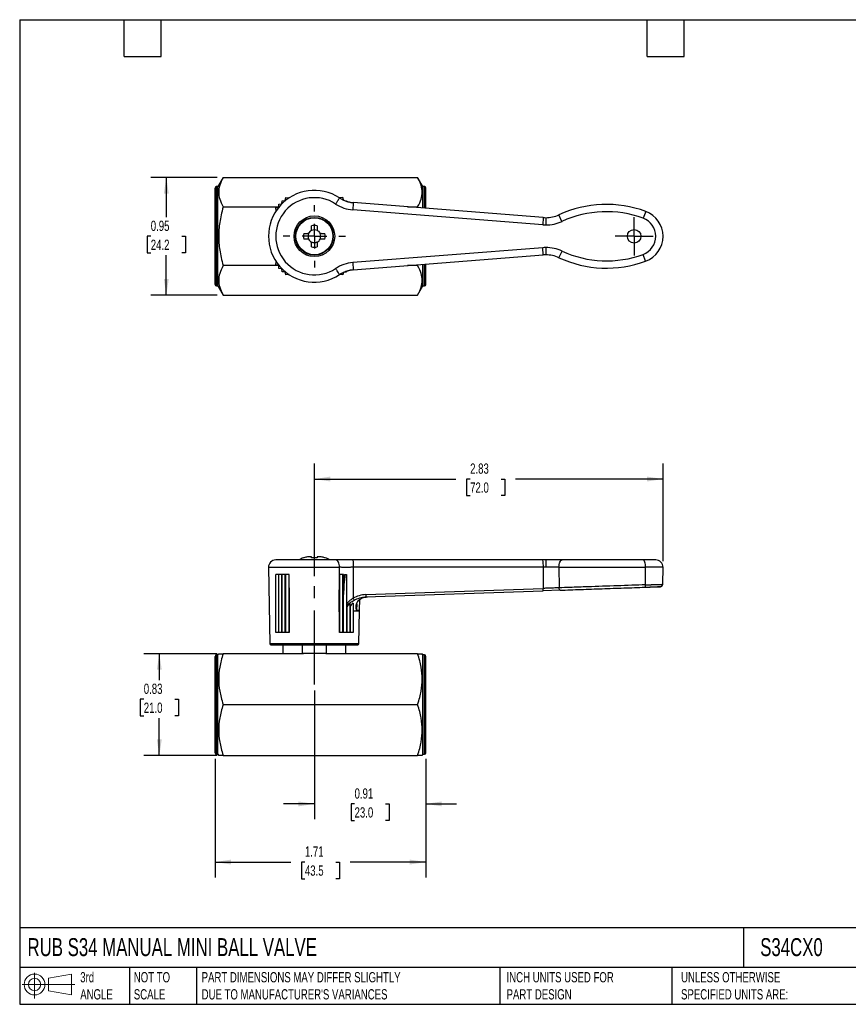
# Model space of a CAD drawing. Header units: inches. Extents: x 0.2 to 10.8, y 0.2 to 8.2.
# Tile 1 of 3: x 0.2 to 7, y 0.2 to 8.2. Entities that reach past the tile are written whole.
import ezdxf

# ---------------------------------------------------------------- set-up
doc = ezdxf.new("R2010")
doc.units = ezdxf.units.IN
doc.header["$MEASUREMENT"] = 0
doc.linetypes.add('SLD-Center', pattern=[0.75, 0.6, -0.05, 0.05, -0.05])
doc.linetypes.add('SLD-Solid', pattern=[0])
doc.layers.add('CENTER', color=40, linetype='SLD-Center')
doc.layers.add('SLD-DEFPOINTS', color=7, linetype='Continuous')
doc.layers.add('DIMENSIONS', color=140, linetype='SLD-Solid', lineweight=25)
doc.layers.add('TEXT', color=140, linetype='SLD-Solid', lineweight=25)
doc.styles.add('SLDTEXTSTYLE0', font='TXT', dxfattribs={"width": 0.7})
doc.dimstyles.new('SLDDIMSTYLE0', dxfattribs={"dimtxt": 0.084961, "dimasz": 0.13, "dimexe": 0, "dimexo": 0.0625, "dimgap": 0.02124, "dimtad": 0, "dimtih": 1, "dimtoh": 1, "dimrnd": 1e-09, "dimdsep": 46, "dimtxsty": 'SLDTEXTSTYLE0', "dimsah": 1, "dimcen": 0.09, "dimadec": 0, "dimazin": 2, "dimtfac": 1, "dimtmove": 0, "dimatfit": 0, "dimfxl": 0, "dimfrac": 2, "dimtolj": 1, "dimtzin": 12, "dimarcsym": 0})
doc.dimstyles.new('SLDDIMSTYLE1', dxfattribs={"dimtxt": 0.084961, "dimasz": 0.13, "dimexe": 0, "dimexo": 0.0625, "dimgap": 0.02124, "dimtad": 0, "dimtih": 1, "dimtoh": 1, "dimrnd": 1e-09, "dimzin": 12, "dimdsep": 46, "dimtxsty": 'SLDTEXTSTYLE0', "dimsah": 1, "dimcen": 0.09, "dimadec": 0, "dimazin": 3, "dimtfac": 1, "dimtofl": 0, "dimtmove": 0, "dimatfit": 3, "dimfxl": 0, "dimfrac": 2, "dimtolj": 1, "dimtzin": 12, "dimarcsym": 0})
doc.dimstyles.new('SLDDIMSTYLE2', dxfattribs={"dimtxt": 0.084961, "dimasz": 0.13, "dimexe": 0, "dimexo": 0.0625, "dimgap": 0.02124, "dimtad": 0, "dimtih": 1, "dimtoh": 1, "dimrnd": 1e-09, "dimdsep": 46, "dimtxsty": 'SLDTEXTSTYLE0', "dimsah": 1, "dimcen": 0.09, "dimadec": 0, "dimazin": 2, "dimtfac": 1, "dimtofl": 0, "dimtmove": 0, "dimatfit": 3, "dimfxl": 0, "dimfrac": 2, "dimtolj": 1, "dimtzin": 12, "dimarcsym": 0})

# ---------------------------------------------------------------- blocks, each defined once
blk = doc.blocks.new('Block11')
at = {"color": 7, "linetype": 'SLD-Solid', "lineweight": 18}
for p, q in [((0.1019, 0.2091), (0.1019, 0)), ((0.2157, 0.1641), (0.4006, 0.1981)), ((0.2157, 0.0628), (0.2157, 0.1641)), ((0.4006, 0.1981), (0.4006, 0.0288)), ((0, 0.1135), (0.4281, 0.1135)), ((0.2157, 0.0628), (0.4006, 0.0288))]:
    blk.add_line(p, q, dxfattribs=at)
for radius in [0.0846, 0.0506]:
    blk.add_circle((0.1019, 0.1135), radius, dxfattribs=at)
blk = doc.blocks.new('Block12')
at = {"layer": 'SLD-DEFPOINTS'}
blk.add_blockref('Block11', (0, 0), dxfattribs=at)
blk = doc.blocks.new('_D')
at = {"layer": 'DIMENSIONS'}
for p, q in [((2.645, 2.7987), (2.645, 1.7533)), ((3.5505, 2.2436), (3.5505, 1.7533)), ((2.645, 1.8783), (2.395, 1.8783)), ((2.9715, 1.8783), (2.943, 1.8783)), ((2.943, 1.8783), (2.943, 1.7432)), ((3.224, 1.8783), (3.2525, 1.8783)), ((3.2525, 1.8783), (3.2525, 1.7432)), ((3.5505, 1.8783), (3.8005, 1.8783)), ((2.943, 1.7432), (2.9715, 1.7432)), ((3.2525, 1.7432), (3.224, 1.7432))]:
    blk.add_line(p, q, dxfattribs=at)
for points in [[(2.645, 1.8783), (2.515, 1.8983), (2.515, 1.8583)], [(3.5505, 1.8783), (3.6805, 1.8583), (3.6805, 1.8983)]]:
    blk.add_solid(points, dxfattribs=at)
at = {"layer": 'DIMENSIONS', "char_height": 0.08333, "attachment_point": 1, "style": 'SLDTEXTSTYLE0'}
for s, insert in [('0.91', (2.9715, 2.0047)), ('23.0', (2.9715, 1.8507))]:
    blk.add_mtext(s, dxfattribs=dict(at, insert=insert))
blk = doc.blocks.new('_D_1')
at = {"layer": 'DIMENSIONS'}
for p, q in [((1.8379, 2.2436), (1.8379, 1.2808)), ((3.5505, 2.2436), (3.5505, 1.2808)), ((1.8379, 1.4058), (2.4528, 1.4058)), ((2.568, 1.4058), (2.5394, 1.4058)), ((2.5394, 1.4058), (2.5394, 1.2708)), ((2.8204, 1.4058), (2.849, 1.4058)), ((2.849, 1.4058), (2.849, 1.2708)), ((3.5505, 1.4058), (2.9356, 1.4058)), ((2.5394, 1.2708), (2.568, 1.2708)), ((2.849, 1.2708), (2.8204, 1.2708))]:
    blk.add_line(p, q, dxfattribs=at)
for points in [[(1.8379, 1.4058), (1.9679, 1.3858), (1.9679, 1.4258)], [(3.5505, 1.4058), (3.4205, 1.4258), (3.4205, 1.3858)]]:
    blk.add_solid(points, dxfattribs=at)
at = {"layer": 'DIMENSIONS', "char_height": 0.08333, "attachment_point": 1, "style": 'SLDTEXTSTYLE0'}
for s, insert in [('1.71', (2.568, 1.5323)), ('43.5', (2.568, 1.3782))]:
    blk.add_mtext(s, dxfattribs=dict(at, insert=insert))
blk = doc.blocks.new('_D_2')
at = {"layer": 'DIMENSIONS'}
for p, q in [((1.8541, 3.0987), (1.2597, 3.0987)), ((1.3847, 3.0987), (1.3847, 2.883)), ((1.2585, 2.729), (1.23, 2.729)), ((1.23, 2.729), (1.23, 2.594)), ((1.511, 2.729), (1.5395, 2.729)), ((1.5395, 2.729), (1.5395, 2.594)), ((1.23, 2.594), (1.2585, 2.594)), ((1.3847, 2.272), (1.3847, 2.5749)), ((1.5395, 2.594), (1.511, 2.594)), ((1.8541, 2.272), (1.2597, 2.272))]:
    blk.add_line(p, q, dxfattribs=at)
for points in [[(1.3847, 3.0987), (1.3647, 2.9687), (1.4047, 2.9687)], [(1.3847, 2.272), (1.4047, 2.402), (1.3647, 2.402)]]:
    blk.add_solid(points, dxfattribs=at)
at = {"layer": 'DIMENSIONS', "char_height": 0.08333, "attachment_point": 1, "style": 'SLDTEXTSTYLE0'}
for s, insert in [('0.83', (1.2585, 2.8554)), ('21.0', (1.2585, 2.7014))]:
    blk.add_mtext(s, dxfattribs=dict(at, insert=insert))
blk = doc.blocks.new('_D_3')
at = {"layer": 'DIMENSIONS'}
for p, q in [((2.645, 3.7294), (2.645, 4.6428)), ((5.4786, 3.8505), (5.4786, 4.6428)), ((2.645, 4.5178), (3.7957, 4.5178)), ((3.9108, 4.5178), (3.8823, 4.5178)), ((3.8823, 4.5178), (3.8823, 4.3828)), ((4.1633, 4.5178), (4.1918, 4.5178)), ((4.1918, 4.5178), (4.1918, 4.3828)), ((5.4786, 4.5178), (4.2784, 4.5178)), ((3.8823, 4.3828), (3.9108, 4.3828)), ((4.1918, 4.3828), (4.1633, 4.3828))]:
    blk.add_line(p, q, dxfattribs=at)
for points in [[(2.645, 4.5178), (2.775, 4.4978), (2.775, 4.5378)], [(5.4786, 4.5178), (5.3486, 4.5378), (5.3486, 4.4978)]]:
    blk.add_solid(points, dxfattribs=at)
at = {"layer": 'DIMENSIONS', "char_height": 0.08333, "attachment_point": 1, "style": 'SLDTEXTSTYLE0'}
for s, insert in [('2.83', (3.9108, 4.6443)), ('72.0', (3.9108, 4.4902))]:
    blk.add_mtext(s, dxfattribs=dict(at, insert=insert))
blk = doc.blocks.new('_D_7')
at = {"layer": 'DIMENSIONS'}
for p, q in [((1.8541, 6.9676), (1.3165, 6.9676)), ((1.4415, 6.9676), (1.4415, 6.6443)), ((1.3153, 6.4903), (1.2868, 6.4903)), ((1.2868, 6.4903), (1.2868, 6.3553)), ((1.5678, 6.4903), (1.5963, 6.4903)), ((1.5963, 6.4903), (1.5963, 6.3553)), ((1.2868, 6.3553), (1.3153, 6.3553)), ((1.4415, 6.013), (1.4415, 6.3362)), ((1.5963, 6.3553), (1.5678, 6.3553)), ((1.8541, 6.013), (1.3165, 6.013))]:
    blk.add_line(p, q, dxfattribs=at)
for points in [[(1.4415, 6.9676), (1.4215, 6.8376), (1.4615, 6.8376)], [(1.4415, 6.013), (1.4615, 6.143), (1.4215, 6.143)]]:
    blk.add_solid(points, dxfattribs=at)
at = {"layer": 'DIMENSIONS', "char_height": 0.08333, "attachment_point": 1, "style": 'SLDTEXTSTYLE0'}
for s, insert in [('0.95', (1.3153, 6.6167)), ('24.2', (1.3153, 6.4627))]:
    blk.add_mtext(s, dxfattribs=dict(at, insert=insert))
blk = doc.blocks.new('SW_CENTERMARKSYMBOL_1')
at = {"layer": 'CENTER', "color": 0}
for p, q in [((0, 0.2), (0, 0.2535)), ((0, 0), (0, 0.1)), ((-0.2, 0), (-0.2535, 0)), ((0, 0), (-0.1, 0)), ((0, 0), (0, -0.1)), ((0, 0), (0.1, 0)), ((0.2, 0), (0.2535, 0)), ((0, -0.2), (0, -0.2535))]:
    blk.add_line(p, q, dxfattribs=at)
blk = doc.blocks.new('SW_CENTERMARKSYMBOL_2')
at = {"layer": 'CENTER', "color": 0}
for p, q in [((0, 0.1), (0, 0.1551)), ((0, 0), (0, 0.1)), ((-0.1, 0), (-0.1551, 0)), ((0, 0), (-0.1, 0)), ((0, 0), (0, -0.1)), ((0, 0), (0.1, 0)), ((0.1, 0), (0.1551, 0)), ((0, -0.1), (0, -0.1551))]:
    blk.add_line(p, q, dxfattribs=at)

msp = doc.modelspace()

# ---------------------------------------------------------------- linework, layer by layer
for p, q in [((1.9041, 6.9676), (1.8615, 6.8938)), ((1.9041, 6.9676), (3.4843, 6.9676)), ((3.5269, 6.8938), (3.4843, 6.9676)), ((1.8379, 6.0986), (1.8379, 6.882)), ((1.8615, 6.8938), (1.8497, 6.8938)), ((1.8497, 6.0867), (1.8497, 6.8938)), ((1.8615, 6.0867), (1.8615, 6.8938)), ((3.5387, 6.8938), (3.5269, 6.8938)), ((3.5269, 6.7191), (3.5269, 6.8938)), ((3.5387, 6.7181), (3.5387, 6.8938)), ((3.5505, 6.7172), (3.5505, 6.882)), ((2.4083, 6.7799), (2.4138, 6.8041)), ((2.4138, 6.8041), (2.4385, 6.8022)), ((2.4385, 6.8022), (2.4391, 6.8013)), ((2.8761, 6.8041), (2.8514, 6.8022)), ((2.8804, 6.7851), (2.8761, 6.8041)), ((1.9041, 6.729), (2.3554, 6.729)), ((2.3312, 6.7214), (2.3553, 6.7269)), ((2.3331, 6.6967), (2.3312, 6.7214)), ((2.3553, 6.7269), (2.3559, 6.7517)), ((2.3559, 6.7517), (2.3805, 6.7548)), ((2.3805, 6.7548), (2.3835, 6.7794)), ((2.3835, 6.7794), (2.4083, 6.7799)), ((2.8936, 6.7797), (2.9064, 6.7794)), ((2.9064, 6.7794), (2.9072, 6.7732)), ((4.5052, 6.6421), (2.9615, 6.7635)), ((3.401, 6.729), (3.4843, 6.729)), ((3.486, 6.7223), (3.4843, 6.729)), ((2.334, 6.6961), (2.3331, 6.6967)), ((4.5006, 6.5832), (2.9569, 6.7047)), ((4.5052, 6.6421), (4.5006, 6.5832)), ((4.5254, 6.6413), (4.5254, 6.5822)), ((4.6573, 6.6111), (4.6327, 6.6647)), ((5.3375, 6.6924), (5.3171, 6.6369)), ((2.6214, 6.5454), (2.6214, 6.5757)), ((2.6686, 6.5757), (2.6686, 6.5454)), ((2.5596, 6.5139), (2.5899, 6.5139)), ((2.7001, 6.5139), (2.7304, 6.5139)), ((2.5899, 6.4667), (2.5596, 6.4667)), ((2.6214, 6.4049), (2.6214, 6.4352)), ((2.6686, 6.4352), (2.6686, 6.4049)), ((2.7304, 6.4667), (2.7001, 6.4667)), ((4.5006, 6.3974), (2.9569, 6.2759)), ((2.9615, 6.217), (4.5052, 6.3385)), ((4.5052, 6.3385), (4.5006, 6.3974)), ((4.5052, 6.3385), (4.5052, 6.3385)), ((4.5254, 6.3984), (4.5254, 6.3393)), ((4.6328, 6.3158), (4.6575, 6.3695)), ((5.3372, 6.2878), (5.3169, 6.3432)), ((2.3554, 6.2516), (1.9041, 6.2516)), ((2.3312, 6.2591), (2.3331, 6.2839)), ((2.3553, 6.2536), (2.3312, 6.2591)), ((2.3331, 6.2839), (2.334, 6.2844)), ((2.3559, 6.2289), (2.3553, 6.2536)), ((3.4843, 6.2516), (3.401, 6.2516)), ((3.4843, 6.2516), (3.486, 6.2583)), ((3.5269, 6.0867), (3.5269, 6.2615)), ((3.5387, 6.0867), (3.5387, 6.2625)), ((3.5505, 6.0986), (3.5505, 6.2634)), ((2.3805, 6.2258), (2.3559, 6.2289)), ((2.3835, 6.2012), (2.3805, 6.2258)), ((2.4083, 6.2007), (2.3835, 6.2012)), ((2.4138, 6.1765), (2.4083, 6.2007)), ((2.4385, 6.1784), (2.4138, 6.1765)), ((2.4391, 6.1793), (2.4385, 6.1784)), ((2.8761, 6.1765), (2.8514, 6.1784)), ((2.8804, 6.1954), (2.8761, 6.1765)), ((2.8936, 6.2009), (2.9064, 6.2012)), ((2.9064, 6.2012), (2.9072, 6.2073)), ((1.8497, 6.0867), (1.8615, 6.0867)), ((1.8615, 6.0867), (1.9041, 6.013)), ((3.4843, 6.013), (3.5269, 6.0867)), ((3.5269, 6.0867), (3.5387, 6.0867)), ((1.9041, 6.013), (3.4843, 6.013)), ((2.8177, 3.8606), (2.3311, 3.8606)), ((2.5596, 3.8773), (2.5564, 3.8773)), ((2.6203, 3.8868), (2.5979, 3.8868)), ((2.6214, 3.8773), (2.6214, 3.8854)), ((2.6686, 3.8773), (2.6214, 3.8773)), ((2.6686, 3.8854), (2.6686, 3.8773)), ((2.6921, 3.8868), (2.6696, 3.8868)), ((2.7336, 3.8773), (2.7304, 3.8773)), ((2.9569, 3.8606), (2.8177, 3.8606)), ((4.5006, 3.8606), (2.9569, 3.8606)), ((4.5254, 3.8606), (4.5006, 3.8606)), ((4.5254, 3.8606), (4.5254, 3.8015)), ((4.6575, 3.8606), (4.5254, 3.8606)), ((5.3169, 3.8606), (4.6575, 3.8606)), ((5.4195, 3.8606), (5.3169, 3.8606)), ((2.272, 3.8005), (2.2829, 3.1793)), ((2.272, 3.8005), (2.8501, 3.8005)), ((2.8475, 3.4383), (2.8501, 3.8005)), ((2.9615, 3.8005), (2.9601, 3.5489)), ((4.5052, 3.8005), (2.9615, 3.8005)), ((4.5052, 3.8005), (4.505, 3.6293)), ((4.5254, 3.8015), (4.5052, 3.8015)), ((4.6328, 3.8005), (4.5052, 3.8005)), ((4.6328, 3.8005), (4.634, 3.6341)), ((4.6328, 3.8005), (5.3372, 3.8005)), ((5.3364, 3.6581), (5.3372, 3.8005)), ((5.4786, 3.8005), (5.3372, 3.8005)), ((5.4762, 3.6626), (5.4786, 3.8005)), ((2.3312, 3.27), (2.3312, 3.7424)), ((2.3553, 3.7424), (2.3312, 3.7424)), ((2.3553, 3.27), (2.3553, 3.7424)), ((2.3559, 3.7424), (2.3553, 3.7424)), ((2.3559, 3.27), (2.3559, 3.7424)), ((2.3805, 3.7424), (2.3559, 3.7424)), ((2.3805, 3.27), (2.3805, 3.7424)), ((2.3835, 3.7424), (2.3805, 3.7424)), ((2.3835, 3.27), (2.3835, 3.7424)), ((2.4083, 3.7424), (2.3835, 3.7424)), ((2.4083, 3.27), (2.4083, 3.7424)), ((2.4138, 3.7424), (2.4083, 3.7424)), ((2.4138, 3.27), (2.4138, 3.7424)), ((2.4385, 3.7424), (2.4138, 3.7424)), ((2.4385, 3.7424), (2.4385, 3.27)), ((2.4397, 3.7424), (2.4385, 3.7424)), ((2.4407, 3.635), (2.4397, 3.7424)), ((2.8503, 3.7424), (2.8492, 3.635)), ((2.8514, 3.7424), (2.8503, 3.7424)), ((2.8514, 3.27), (2.8514, 3.7424)), ((2.8761, 3.7424), (2.8514, 3.7424)), ((2.8761, 3.27), (2.8761, 3.7424)), ((2.8808, 3.7424), (2.8761, 3.7424)), ((2.8895, 3.7424), (2.9064, 3.7424)), ((2.9064, 3.7424), (2.9064, 3.27)), ((2.9064, 3.7424), (2.9072, 3.7424)), ((2.4407, 3.635), (2.4407, 3.27)), ((2.8492, 3.27), (2.8492, 3.635)), ((3.061, 3.5596), (4.5042, 3.61)), ((3.0619, 3.5789), (4.505, 3.6293)), ((4.6429, 3.6148), (4.5042, 3.61)), ((5.3303, 3.6388), (5.3315, 3.6396)), ((2.8816, 3.27), (2.8816, 3.5784)), ((3.0121, 3.4525), (3.0136, 3.5407)), ((3.0541, 3.5578), (3.0442, 3.5553)), ((3.049, 3.5588), (3.0613, 3.5599)), ((3.0497, 3.5584), (3.061, 3.5596)), ((3.0613, 3.5602), (3.0611, 3.5596)), ((2.8492, 3.4404), (2.8475, 3.4383)), ((2.9095, 3.4798), (2.9095, 3.27)), ((2.9341, 3.5096), (2.9341, 3.27)), ((2.9346, 3.4809), (2.9346, 3.27)), ((2.9588, 3.5106), (2.9588, 3.27)), ((2.9893, 3.505), (2.9884, 3.4515)), ((3.0071, 3.1793), (3.0118, 3.4458)), ((3.0118, 3.4458), (3.0127, 3.4525)), ((2.8475, 3.4383), (2.8492, 3.4399)), ((2.8475, 3.4382), (2.8492, 3.4383)), ((2.3553, 3.27), (2.3312, 3.27)), ((2.3559, 3.27), (2.3553, 3.27)), ((2.3805, 3.27), (2.3559, 3.27)), ((2.3835, 3.27), (2.3805, 3.27)), ((2.4083, 3.27), (2.3835, 3.27)), ((2.4138, 3.27), (2.4083, 3.27)), ((2.4385, 3.27), (2.4138, 3.27)), ((2.4407, 3.27), (2.4385, 3.27)), ((2.8514, 3.27), (2.8492, 3.27)), ((2.8761, 3.27), (2.8514, 3.27)), ((2.8816, 3.27), (2.8761, 3.27)), ((2.9064, 3.27), (2.8816, 3.27)), ((2.9095, 3.27), (2.9064, 3.27)), ((2.9341, 3.27), (2.9095, 3.27)), ((2.9346, 3.27), (2.9341, 3.27)), ((2.9588, 3.27), (2.9346, 3.27)), ((2.645, 3.1793), (2.2829, 3.1793)), ((2.2907, 3.1716), (2.645, 3.1716)), ((2.3891, 3.1716), (2.3891, 3.0987)), ((2.5466, 3.1716), (2.5466, 3.103)), ((3.0071, 3.1793), (2.645, 3.1793)), ((2.645, 3.1716), (2.9992, 3.1716)), ((2.7434, 3.103), (2.7434, 3.1716)), ((2.9009, 3.0987), (2.9009, 3.1716)), ((1.8379, 2.2936), (1.8379, 3.0771)), ((1.8615, 3.0889), (1.8497, 3.0889)), ((1.8497, 2.2818), (1.8497, 3.0889)), ((1.8672, 3.0987), (1.8615, 3.0889)), ((1.8615, 2.2818), (1.8615, 3.0889)), ((2.5526, 3.0987), (1.9041, 3.0987)), ((2.5466, 3.103), (2.7434, 3.103)), ((3.4843, 3.0987), (2.7373, 3.0987)), ((3.5269, 3.0889), (3.5212, 3.0987)), ((3.5387, 3.0889), (3.5269, 3.0889)), ((3.5269, 2.2818), (3.5269, 3.0889)), ((3.5387, 2.2818), (3.5387, 3.0889)), ((3.5505, 2.2936), (3.5505, 3.0771)), ((1.9041, 2.6854), (3.4843, 2.6854)), ((1.8497, 2.2818), (1.8615, 2.2818)), ((1.8615, 2.2818), (1.8672, 2.272)), ((1.9041, 2.272), (3.4843, 2.272)), ((3.5212, 2.272), (3.5269, 2.2818)), ((3.5269, 2.2818), (3.5387, 2.2818))]:
    msp.add_line(p, q)
at = {"flags": 128}
for points in [[(4.6328, 3.8015), (4.6333, 3.813), (4.6347, 3.8241), (4.6369, 3.8343), (4.64, 3.8433), (4.6438, 3.8506), (4.648, 3.8561), (4.6526, 3.8594), (4.6575, 3.8606)], [(5.3372, 3.8015), (5.3368, 3.813), (5.3357, 3.8241), (5.3338, 3.8343), (5.3313, 3.8433), (5.3282, 3.8506), (5.3247, 3.8561), (5.3209, 3.8594), (5.3169, 3.8606)], [(2.8816, 3.5784), (2.8812, 3.6702), (2.8808, 3.7424)], [(2.9077, 3.5068), (2.9074, 3.6388), (2.9072, 3.7424)]]:
    msp.add_lwpolyline(points, dxfattribs=at)
for centre, radius in [((2.645, 6.4903), 0.1654), ((2.645, 6.4903), 0.1535), ((2.645, 6.4903), 0.15), ((5.2434, 6.4903), 0.0551)]:
    msp.add_circle(centre, radius)
for centre, radius, start, end in [((1.8497, 6.882), 0.0118, 90, 180), ((3.5387, 6.882), 0.0118, 0, 90), ((2.645, 6.4903), 0.373, 56.62637, 303.37363), ((2.645, 6.4903), 0.3139, 56.62637, 303.37363), ((2.9801, 6.999), 0.2952, 236.6263, 265.50007), ((5.0185, 5.825), 0.9241, 69.8119, 114.67756), ((4.5254, 6.8982), 0.2569, 265.5, 270), ((4.5254, 6.8982), 0.257, 270, 294.67756), ((5.0185, 5.825), 0.8651, 69.8119, 114.67756), ((5.2631, 6.4901), 0.2155, 0, 69.8119), ((2.645, 6.4903), 0.0886, 74.53399, 105.46601), ((4.5254, 6.8982), 0.316, 265.5, 270), ((4.5254, 6.8982), 0.316, 270, 294.67756), ((5.2631, 6.4901), 0.1564, 290.11969, 69.8119), ((2.645, 6.4903), 0.0886, 164.53399, 195.46601), ((2.645, 6.4903), 0.0516, 152.78152, 207.21848), ((2.645, 6.4903), 0.0531, 117.64994, 152.35006), ((2.645, 6.4903), 0.0516, 62.78152, 117.21848), ((2.645, 6.4903), 0.0531, 27.64994, 62.35006), ((2.645, 6.4903), 0.0516, 332.78152, 27.21848), ((2.645, 6.4903), 0.0886, 344.53399, 15.46601), ((5.2631, 6.4901), 0.2155, 290.12679, 0), ((2.645, 6.4903), 0.0531, 207.64994, 242.35006), ((2.645, 6.4903), 0.0516, 242.78152, 297.21848), ((2.645, 6.4903), 0.0886, 254.53399, 285.46601), ((2.645, 6.4903), 0.0531, 297.64994, 332.35006), ((4.5254, 6.0824), 0.316, 90, 94.5), ((4.5254, 6.0824), 0.2569, 90, 94.5), ((4.5254, 6.0824), 0.316, 65.29752, 90), ((4.5254, 6.0824), 0.2569, 65.29752, 90), ((5.019, 7.1554), 0.8651, 245.29752, 290.14279), ((2.9801, 5.9816), 0.2952, 94.49993, 123.3737), ((5.019, 7.1554), 0.9241, 245.29752, 290.14288), ((1.8497, 6.0986), 0.0118, 180, 270), ((3.5387, 6.0986), 0.0118, 270, 360), ((2.3311, 3.8015), 0.0591, 90, 181), ((2.645, 3.6189), 0.2731, 108.92464, 117.78726), ((2.645, 3.6189), 0.2721, 101.68675, 108.28572), ((2.645, 3.6189), 0.2721, 71.71428, 78.31325), ((2.645, 3.6189), 0.2731, 62.21274, 71.07536), ((4.3136, 3.8162), 0.1922, 355.62185, 13.35052), ((5.4195, 3.8015), 0.0591, 359, 90), ((3.7527, 3.8015), 0.7526, 359.92154, 0), ((2.2907, 3.1794), 0.00787, 181, 270), ((2.9992, 3.1794), 0.00787, 270, 359), ((1.8497, 3.0771), 0.0118, 90, 180), ((3.5387, 3.0771), 0.0118, 0, 90), ((1.8497, 2.2936), 0.0118, 180, 270), ((3.5387, 2.2936), 0.0118, 270, 360)]:
    msp.add_arc(centre, radius, start, end)
for centre, major_axis, ratio, start_param, end_param in [((4.6575, 3.8015), (0, 0.0591), 0.417908, 1.570796, 1.58825), ((5.3169, 3.8015), (0, 0.0591), 0.344366, 4.694936, 4.712389), ((2.645, 3.5121), (0, 0.4432), 0.57735, 2.746802, 2.772466), ((2.645, 3.5121), (0, 0.4432), 0.57735, 3.510719, 3.536384)]:
    msp.add_ellipse(centre, major_axis=major_axis, ratio=ratio, start_param=start_param, end_param=end_param)
for points, knots in [([(1.9041, 6.9676), (1.8909, 6.9447), (1.8818, 6.9242), (1.87, 6.8852), (1.8672, 6.8668), (1.8672, 6.8298), (1.87, 6.8114), (1.8818, 6.7724), (1.8909, 6.7519), (1.9041, 6.729)], [0, 0, 0, 0, 0.25, 0.25, 0.5, 0.5, 0.75, 0.75, 1, 1, 1, 1]), ([(3.4843, 6.729), (3.4975, 6.7519), (3.5065, 6.7724), (3.5184, 6.8114), (3.5212, 6.8298), (3.5212, 6.8668), (3.5184, 6.8852), (3.5065, 6.9242), (3.4975, 6.9447), (3.4843, 6.9676)], [0, 0, 0, 0, 0.25, 0.25, 0.5, 0.5, 0.75, 0.75, 1, 1, 1, 1]), ([(2.8177, 6.7524), (2.8219, 6.7589), (2.8262, 6.7654), (2.834, 6.7773), (2.8376, 6.7828), (2.8436, 6.7919), (2.8461, 6.7955), (2.8493, 6.8005), (2.8502, 6.8018), (2.8502, 6.8018)], [0, 0, 0, 0, 0.25, 0.25, 0.5, 0.5, 0.75, 0.75, 1, 1, 1, 1]), ([(2.8501, 6.8018), (2.8529, 6.8), (2.8585, 6.7964), (2.8671, 6.7915), (2.8759, 6.7869), (2.8849, 6.7827), (2.8941, 6.7789), (2.9034, 6.7755), (2.9129, 6.7725), (2.9224, 6.7699), (2.9321, 6.7677), (2.9418, 6.7659), (2.9517, 6.7644), (2.9582, 6.7638), (2.9615, 6.7635)], [0, 0, 0, 0, 0.083333, 0.166667, 0.25, 0.333333, 0.416666, 0.499999, 0.583332, 0.666665, 0.749998, 0.833332, 0.916666, 1, 1, 1, 1]), ([(1.9041, 6.729), (1.8909, 6.683), (1.8818, 6.6421), (1.87, 6.5641), (1.8672, 6.5272), (1.8672, 6.4534), (1.87, 6.4165), (1.8818, 6.3385), (1.8909, 6.2976), (1.9041, 6.2516)], [0, 0, 0, 0, 0.25, 0.25, 0.5, 0.5, 0.75, 0.75, 1, 1, 1, 1]), ([(2.9615, 6.7635), (2.9616, 6.7637), (2.9614, 6.7622), (2.961, 6.7565), (2.9606, 6.7521), (2.9598, 6.7412), (2.9593, 6.7346), (2.9581, 6.7203), (2.9575, 6.7125), (2.9569, 6.7047)], [0, 0, 0, 0, 0.25, 0.25, 0.5, 0.5, 0.75, 0.75, 1, 1, 1, 1]), ([(1.9041, 6.2516), (1.8909, 6.2287), (1.8818, 6.2082), (1.87, 6.1692), (1.8672, 6.1507), (1.8672, 6.1138), (1.87, 6.0954), (1.8818, 6.0564), (1.8909, 6.0359), (1.9041, 6.013)], [0, 0, 0, 0, 0.25, 0.25, 0.5, 0.5, 0.75, 0.75, 1, 1, 1, 1]), ([(2.9569, 6.2759), (2.9575, 6.2681), (2.9581, 6.2603), (2.9593, 6.246), (2.9598, 6.2394), (2.9606, 6.2285), (2.961, 6.2241), (2.9614, 6.2183), (2.9616, 6.2169), (2.9615, 6.217)], [0, 0, 0, 0, 0.25, 0.25, 0.5, 0.5, 0.75, 0.75, 1, 1, 1, 1]), ([(3.4843, 6.013), (3.4975, 6.0359), (3.5065, 6.0564), (3.5184, 6.0954), (3.5212, 6.1138), (3.5212, 6.1507), (3.5184, 6.1692), (3.5065, 6.2082), (3.4975, 6.2287), (3.4843, 6.2516)], [0, 0, 0, 0, 0.25, 0.25, 0.5, 0.5, 0.75, 0.75, 1, 1, 1, 1]), ([(2.8502, 6.1788), (2.8502, 6.1788), (2.8493, 6.1801), (2.8461, 6.185), (2.8436, 6.1887), (2.8376, 6.1978), (2.834, 6.2033), (2.8262, 6.2152), (2.8219, 6.2217), (2.8177, 6.2281)], [0, 0, 0, 0, 0.25, 0.25, 0.5, 0.5, 0.75, 0.75, 1, 1, 1, 1]), ([(2.9615, 6.217), (2.9582, 6.2167), (2.9517, 6.2161), (2.9418, 6.2147), (2.9321, 6.2129), (2.9224, 6.2107), (2.9129, 6.2081), (2.9034, 6.2051), (2.8941, 6.2016), (2.8849, 6.1978), (2.8759, 6.1936), (2.8671, 6.1891), (2.8585, 6.1842), (2.8529, 6.1806), (2.8501, 6.1788)], [0, 0, 0, 0, 0.083334, 0.166668, 0.250002, 0.333335, 0.416668, 0.500001, 0.583334, 0.666667, 0.75, 0.833333, 0.916667, 1, 1, 1, 1]), ([(2.8502, 3.8015), (2.8502, 3.8092), (2.8493, 3.817), (2.8461, 3.8312), (2.8436, 3.8378), (2.8376, 3.8487), (2.834, 3.8531), (2.8262, 3.859), (2.8219, 3.8606), (2.8177, 3.8606)], [0, 0, 0, 0, 0.25, 0.25, 0.5, 0.5, 0.75, 0.75, 1, 1, 1, 1]), ([(2.9569, 3.8606), (2.9575, 3.8606), (2.9581, 3.859), (2.9593, 3.8529), (2.9598, 3.8485), (2.9606, 3.8373), (2.961, 3.8306), (2.9614, 3.8161), (2.9616, 3.8083), (2.9615, 3.8005)], [0, 0, 0, 0, 0.25, 0.25, 0.5, 0.5, 0.75, 0.75, 1, 1, 1, 1]), ([(2.9615, 3.8005), (2.9582, 3.8005), (2.9517, 3.8005), (2.9418, 3.8004), (2.9321, 3.8004), (2.9224, 3.8004), (2.9129, 3.8004), (2.9034, 3.8004), (2.8941, 3.8004), (2.8849, 3.8004), (2.8759, 3.8004), (2.8671, 3.8004), (2.8585, 3.8005), (2.8529, 3.8005), (2.8501, 3.8005)], [0, 0, 0, 0, 0.083334, 0.166668, 0.250002, 0.333335, 0.416668, 0.500001, 0.583334, 0.666667, 0.75, 0.833333, 0.916667, 1, 1, 1, 1]), ([(2.8895, 3.7424), (2.8881, 3.7151), (2.8868, 3.6877), (2.8842, 3.6331), (2.8829, 3.6057), (2.8816, 3.5784)], [0.0000013, 0.0000013, 0.0000013, 0.0000013, 0.208508, 0.208508, 0.4170503, 0.4170503, 0.4170503, 0.4170503]), ([(4.5042, 3.61), (4.5045, 3.61), (4.5049, 3.612), (4.5052, 3.6192), (4.5052, 3.6242), (4.505, 3.6293)], [0, 0, 0, 0, 0.5, 0.5, 1, 1, 1, 1]), ([(4.634, 3.6341), (4.6225, 3.6337), (4.6106, 3.6332), (4.5835, 3.6322), (4.5681, 3.6317), (4.5429, 3.6307), (4.5331, 3.6303), (4.5172, 3.6297), (4.5111, 3.6295), (4.505, 3.6293)], [0, 0, 0, 0, 0.2589651, 0.2589651, 0.5789651, 0.5789651, 0.7789651, 0.7789651, 0.9039651, 0.9039651, 0.9039651, 0.9039651]), ([(5.3364, 3.6581), (5.2627, 3.6556), (5.1856, 3.653), (5.0275, 3.6476), (4.9465, 3.6448), (4.8178, 3.6404), (4.7689, 3.6387), (4.6917, 3.6361), (4.6625, 3.6351), (4.634, 3.6341)], [0, 0, 0, 0, 0.312426, 0.312426, 0.632426, 0.632426, 0.832426, 0.832426, 0.957426, 0.957426, 0.957426, 0.957426]), ([(4.6429, 3.6148), (4.6408, 3.6147), (4.6363, 3.6188), (4.6342, 3.629), (4.634, 3.6341)], [0, 0, 0, 0, 0.500012, 1.000012, 1.000012, 1.000012, 1.000012]), ([(4.6429, 3.6148), (4.6963, 3.6167), (4.7522, 3.6186), (4.8665, 3.6226), (4.9251, 3.6247), (5.0426, 3.6288), (5.1016, 3.6308), (5.2178, 3.6349), (5.2751, 3.6369), (5.3303, 3.6388)], [0, 0, 0, 0, 0.25, 0.25, 0.5, 0.5, 0.75, 0.75, 1, 1, 1, 1]), ([(5.3303, 3.6388), (5.3423, 3.6392), (5.3664, 3.6401), (5.3976, 3.6412), (5.4233, 3.642), (5.4428, 3.6427), (5.4537, 3.6431), (5.4583, 3.6433), (5.457, 3.6432), (5.457, 3.6432)], [0, 0, 0, 0, 0.166614, 0.333197, 0.499768, 0.666303, 0.832732, 0.999233, 1, 1, 1, 1]), ([(5.3315, 3.6396), (5.332, 3.6398), (5.3332, 3.6403), (5.3349, 3.6443), (5.3363, 3.6506), (5.3364, 3.6556), (5.3364, 3.6581)], [0, 0, 0, 0, 0.142957, 0.428513, 0.71407, 1, 1, 1, 1]), ([(5.3316, 3.6392), (5.3409, 3.6396), (5.3595, 3.6403), (5.385, 3.6413), (5.4078, 3.6422), (5.4274, 3.643), (5.4433, 3.6437), (5.4549, 3.6442), (5.4624, 3.6446), (5.4636, 3.6448), (5.4642, 3.6449)], [0, 0, 0, 0, 0.124098, 0.248465, 0.373083, 0.497975, 0.62312, 0.748467, 0.874075, 1, 1, 1, 1]), ([(5.3364, 3.6581), (5.3394, 3.6582), (5.3453, 3.6584), (5.354, 3.6587), (5.3624, 3.6589), (5.3705, 3.6592), (5.3784, 3.6594), (5.386, 3.6597), (5.3934, 3.6599), (5.4004, 3.6601), (5.4071, 3.6603), (5.4135, 3.6605), (5.4196, 3.6607), (5.4254, 3.6609), (5.4308, 3.6611), (5.4359, 3.6612), (5.4408, 3.6614), (5.4453, 3.6615), (5.4494, 3.6617), (5.4533, 3.6618), (5.4568, 3.6619), (5.46, 3.662), (5.463, 3.6621), (5.4656, 3.6622), (5.4679, 3.6623), (5.4699, 3.6623), (5.4716, 3.6624), (5.473, 3.6624), (5.4742, 3.6625), (5.4751, 3.6625), (5.4757, 3.6625), (5.4761, 3.6626), (5.4761, 3.6626), (5.4762, 3.6626)], [0, 0, 0, 0, 0.036818, 0.073331, 0.109541, 0.145447, 0.181049, 0.216348, 0.251342, 0.286032, 0.320418, 0.354501, 0.388279, 0.421753, 0.454924, 0.48779, 0.520352, 0.55261, 0.584565, 0.616215, 0.647561, 0.678603, 0.709341, 0.739775, 0.769905, 0.799731, 0.829252, 0.85847, 0.887384, 0.915994, 0.9443, 0.972302, 1, 1, 1, 1]), ([(5.4642, 3.6449), (5.4659, 3.6458), (5.4692, 3.6476), (5.4729, 3.6519), (5.4754, 3.657), (5.4758, 3.6607), (5.476, 3.6626)], [0, 0, 0, 0, 0.249963, 0.499517, 0.749771, 1, 1, 1, 1]), ([(2.9601, 3.5489), (2.9544, 3.5453), (2.9489, 3.5414), (2.9349, 3.531), (2.9266, 3.5241), (2.9149, 3.5137), (2.9113, 3.5103), (2.9077, 3.5068)], [0.5822387, 0.5822387, 0.5822387, 0.5822387, 0.7072387, 0.7072387, 0.9072387, 0.9072387, 1, 1, 1, 1]), ([(2.9083, 3.4928), (2.914, 3.4974), (2.9197, 3.5018), (2.934, 3.5123), (2.9426, 3.5183), (2.9569, 3.5272), (2.9625, 3.5305), (2.9682, 3.5336)], [0.5345772, 0.5345772, 0.5345772, 0.5345772, 0.675, 0.675, 0.875, 0.875, 1, 1, 1, 1]), ([(3.0619, 3.5789), (3.0441, 3.5783), (3.0263, 3.5753), (2.992, 3.5651), (2.9754, 3.5579), (2.9601, 3.5489)], [0, 0, 0, 0, 0.5, 0.5, 1, 1, 1, 1]), ([(2.9682, 3.5336), (2.983, 3.5405), (3.0052, 3.5507), (3.0332, 3.5571), (3.0454, 3.5581), (3.0497, 3.5584)], [0, 0, 0, 0, 0.56868, 0.851845, 1, 1, 1, 1]), ([(2.9884, 3.4516), (2.9881, 3.4516), (2.9878, 3.452), (2.9874, 3.453), (2.9872, 3.4536), (2.9867, 3.4555), (2.9864, 3.4568), (2.9857, 3.461), (2.9853, 3.4639), (2.9846, 3.4724), (2.9846, 3.4782), (2.9857, 3.4951), (2.9881, 3.5059), (2.9954, 3.5212), (2.9984, 3.5261), (3.0059, 3.5352), (3.0105, 3.5394), (3.0209, 3.5467), (3.027, 3.5498), (3.0399, 3.5547), (3.0469, 3.5565), (3.054, 3.5578)], [0, 0, 0, 0, 0.015625, 0.015625, 0.03125, 0.03125, 0.0625, 0.0625, 0.125, 0.125, 0.25, 0.25, 0.5, 0.5, 0.625, 0.625, 0.75, 0.75, 0.875, 0.875, 1, 1, 1, 1]), ([(3.0619, 3.5789), (3.062, 3.5763), (3.0621, 3.5713), (3.062, 3.5649), (3.0617, 3.561), (3.0614, 3.5604), (3.0613, 3.5602)], [0, 0, 0, 0, 0.282045, 0.56409, 0.846135, 1, 1, 1, 1]), ([(2.9346, 3.4809), (2.9345, 3.4861), (2.9345, 3.4911), (2.9343, 3.5007), (2.9342, 3.5053), (2.9341, 3.5096)], [0.00002997, 0.00002997, 0.00002997, 0.00002997, 0.04652875, 0.04652875, 0.09662061, 0.09662061, 0.09662061, 0.09662061]), ([(2.9588, 3.5106), (2.954, 3.5062), (2.9494, 3.5013), (2.9413, 3.4914), (2.9377, 3.4863), (2.9346, 3.4809)], [0.00001105, 0.00001105, 0.00001105, 0.00001105, 0.05093012, 0.05093012, 0.09815091, 0.09815091, 0.09815091, 0.09815091]), ([(3.0118, 3.4458), (3.0114, 3.4458), (3.0107, 3.4458), (3.005, 3.4455), (2.9958, 3.4451), (2.9823, 3.4445), (2.9699, 3.4439), (2.9608, 3.4435), (2.9588, 3.4434)], [0, 0, 0, 0, 0.182576, 0.368207, 0.556895, 0.748642, 0.943448, 1, 1, 1, 1]), ([(2.9884, 3.4515), (2.9898, 3.4515), (2.9926, 3.4517), (2.9963, 3.4518), (2.9996, 3.452), (3.0026, 3.4521), (3.0051, 3.4522), (3.0073, 3.4523), (3.009, 3.4524), (3.0104, 3.4525), (3.0113, 3.4525), (3.012, 3.4525), (3.012, 3.4525), (3.0121, 3.4525)], [0, 0, 0, 0, 0.0917914, 0.183406, 0.2748438, 0.3661051, 0.45719, 0.5480985, 0.6388307, 0.7293869, 0.8197671, 0.9099714, 1, 1, 1, 1]), ([(1.9041, 3.0987), (1.8909, 3.059), (1.8818, 3.0235), (1.87, 2.956), (1.8672, 2.924), (1.8672, 2.8601), (1.87, 2.8281), (1.8818, 2.7606), (1.8909, 2.7251), (1.9041, 2.6854)], [0, 0, 0, 0, 0.25, 0.25, 0.5, 0.5, 0.75, 0.75, 1, 1, 1, 1]), ([(1.8676, 3.0987), (1.8676, 3.0987), (1.8674, 3.0987), (1.8708, 3.0987), (1.8778, 3.0987), (1.8887, 3.0987), (1.8988, 3.0987), (1.9041, 3.0987)], [0, 0, 0, 0, 0.109842, 0.313997, 0.526319, 0.752694, 1, 1, 1, 1]), ([(3.4843, 2.6854), (3.4975, 2.7251), (3.5065, 2.7606), (3.5184, 2.8281), (3.5212, 2.8601), (3.5212, 2.924), (3.5184, 2.956), (3.5065, 3.0235), (3.4975, 3.059), (3.4843, 3.0987)], [0, 0, 0, 0, 0.25, 0.25, 0.5, 0.5, 0.75, 0.75, 1, 1, 1, 1]), ([(3.4843, 3.0987), (3.4896, 3.0987), (3.4999, 3.0987), (3.5109, 3.0987), (3.5179, 3.0987), (3.5211, 3.0987), (3.5209, 3.0987), (3.5208, 3.0987)], [0, 0, 0, 0, 0.251588, 0.481614, 0.697305, 0.90484, 1, 1, 1, 1]), ([(1.9041, 2.6854), (1.8909, 2.6456), (1.8818, 2.6101), (1.87, 2.5426), (1.8672, 2.5106), (1.8672, 2.4467), (1.87, 2.4147), (1.8818, 2.3472), (1.8909, 2.3117), (1.9041, 2.272)], [0, 0, 0, 0, 0.25, 0.25, 0.5, 0.5, 0.75, 0.75, 1, 1, 1, 1]), ([(3.4843, 2.272), (3.4975, 2.3117), (3.5065, 2.3472), (3.5184, 2.4147), (3.5212, 2.4467), (3.5212, 2.5106), (3.5184, 2.5426), (3.5065, 2.6101), (3.4975, 2.6456), (3.4843, 2.6854)], [0, 0, 0, 0, 0.25, 0.25, 0.5, 0.5, 0.75, 0.75, 1, 1, 1, 1]), ([(1.9041, 2.272), (1.8988, 2.272), (1.8885, 2.272), (1.8775, 2.272), (1.8705, 2.272), (1.8672, 2.272), (1.8675, 2.272), (1.8676, 2.272)], [0, 0, 0, 0, 0.251588, 0.481614, 0.697305, 0.90484, 1, 1, 1, 1]), ([(3.5208, 2.272), (3.5208, 2.272), (3.521, 2.272), (3.5176, 2.272), (3.5106, 2.272), (3.4996, 2.272), (3.4895, 2.272), (3.4843, 2.272)], [0, 0, 0, 0, 0.109842, 0.313997, 0.526319, 0.752694, 1, 1, 1, 1])]:
    msp.add_open_spline(points, degree=3, knots=knots)
for points in [[(2.5899, 6.5139), (2.5926, 6.5139), (2.5953, 6.5143), (2.5979, 6.515)], [(2.6203, 6.5374), (2.621, 6.54), (2.6214, 6.5427), (2.6214, 6.5454)], [(2.6686, 6.5454), (2.6686, 6.5427), (2.6689, 6.54), (2.6696, 6.5374)], [(2.6921, 6.515), (2.6947, 6.5143), (2.6974, 6.5139), (2.7001, 6.5139)], [(2.5979, 6.4656), (2.5953, 6.4663), (2.5926, 6.4667), (2.5899, 6.4667)], [(2.6214, 6.4352), (2.6214, 6.4379), (2.621, 6.4406), (2.6203, 6.4432)], [(2.6696, 6.4432), (2.6689, 6.4406), (2.6686, 6.4379), (2.6686, 6.4352)], [(2.7001, 6.4667), (2.6974, 6.4667), (2.6947, 6.4663), (2.6921, 6.4656)], [(2.5979, 3.8868), (2.5953, 3.8864), (2.5926, 3.8859), (2.5899, 3.8854)], [(2.6214, 3.8854), (2.6214, 3.8859), (2.621, 3.8864), (2.6203, 3.8868)], [(2.6696, 3.8868), (2.6689, 3.8864), (2.6686, 3.8859), (2.6686, 3.8854)], [(2.7001, 3.8854), (2.6974, 3.8859), (2.6947, 3.8864), (2.6921, 3.8868)], [(2.8501, 3.8005), (2.8502, 3.8008), (2.8502, 3.8012), (2.8502, 3.8015)], [(2.9682, 3.5336), (2.9677, 3.5349), (2.9656, 3.5392), (2.962, 3.5456), (2.9601, 3.5489)], [(3.054, 3.5578), (3.0613, 3.559), (3.0687, 3.5598), (3.0761, 3.5601)], [(2.9077, 3.5068), (2.9078, 3.5018), (2.9079, 3.4966), (2.9083, 3.4928)], [(2.9083, 3.4928), (2.9087, 3.4887), (2.9091, 3.4844), (2.9094, 3.4798)], [(2.9341, 3.5096), (2.9246, 3.5009), (2.916, 3.491), (2.9095, 3.4798)]]:
    msp.add_open_spline(points, degree=3)
at = {"layer": 'CENTER'}
msp.add_line((2.645, 2.8487), (2.645, 3.6794), dxfattribs=at)
at = {"layer": 'TEXT'}
for p, q in [((0.25, 8.25), (10.75, 8.25)), ((0.25, 8.25), (0.25, 0.25)), ((1.1, 7.95), (1.1, 8.25)), ((1.4, 7.95), (1.4, 8.25)), ((5.35, 7.95), (5.35, 8.25)), ((5.65, 7.95), (5.65, 8.25)), ((1.1, 7.95), (1.4, 7.95)), ((5.35, 7.95), (5.65, 7.95)), ((10.75, 0.8711), (0.25, 0.8711)), ((6.1322, 0.8711), (6.1322, 0.55)), ((10.75, 0.55), (0.25, 0.55)), ((1.1435, 0.55), (1.1435, 0.25)), ((1.6865, 0.55), (1.6865, 0.25)), ((4.1529, 0.55), (4.1529, 0.25)), ((5.5511, 0.55), (5.5511, 0.25)), ((0.25, 0.25), (10.75, 0.25))]:
    msp.add_line(p, q, dxfattribs=at)

# ---------------------------------------------------------------- block references
at = {"layer": 'CENTER'}
for name, p in [('SW_CENTERMARKSYMBOL_1', (2.645, 6.4903)), ('SW_CENTERMARKSYMBOL_2', (5.2434, 6.4903))]:
    msp.add_blockref(name, p, dxfattribs=at)
at = {"layer": 'SLD-DEFPOINTS'}
msp.add_blockref('Block12', (0.2692, 0.2974), dxfattribs=at)

# ---------------------------------------------------------------- texts
at = {"layer": 'TEXT', "attachment_point": 1, "style": 'SLDTEXTSTYLE0'}
for s, insert, char_height in [('RUB S34 MANUAL MINI BALL VALVE', (0.3136, 0.7875), 0.145833), ('S34CX0', (6.268, 0.7875), 0.14583), ('3rd^JANGLE', (0.7421, 0.5117), 0.08333), ('NOT TO^JSCALE', (1.1774, 0.5117), 0.083333), ("PART DIMENSIONS MAY DIFFER SLIGHTLY ^JDUE TO MANUFACTURER'S VARIANCES", (1.7288, 0.5117), 0.083333), ('INCH UNITS USED FOR ^JPART DESIGN', (4.2068, 0.5117), 0.083333), ('UNLESS OTHERWISE ^JSPECIFIED UNITS ARE:', (5.6248, 0.5117), 0.083333)]:
    msp.add_mtext(s, dxfattribs=dict(at, insert=insert, char_height=char_height))

# ---------------------------------------------------------------- dimensions: what is measured, and where the dimension line sits
at = {"layer": 'DIMENSIONS'}
for base, p1, p2, picture, middle in [((1.4415, 6.013), (1.9041, 6.9676), (1.9041, 6.013), '_D_7', (1.4415, 6.4903)), ((1.3847, 3.0987), (1.9041, 2.272), (1.9041, 3.0987), '_D_2', (1.3847, 2.729))]:
    dim = msp.add_linear_dim(base=base, p1=p1, p2=p2, angle=90, dimstyle='SLDDIMSTYLE2', dxfattribs=at)
    dim.commit()
    dim.dimension.update_dxf_attribs({"geometry": picture, "text_midpoint": middle, "dimtype": 160})
for base, p1, p2, dimstyle, picture, middle in [((5.4786, 4.5178), (2.645, 3.6794), (5.4786, 3.8005), 'SLDDIMSTYLE1', '_D_3', (4.037, 4.5178)), ((3.5505, 1.8783), (2.645, 2.8487), (3.5505, 2.2936), 'SLDDIMSTYLE0', '_D', (3.0977, 1.8783)), ((1.8379, 1.4058), (3.5505, 2.2936), (1.8379, 2.2936), 'SLDDIMSTYLE1', '_D_1', (2.6942, 1.4058))]:
    dim = msp.add_linear_dim(base=base, p1=p1, p2=p2, dimstyle=dimstyle, dxfattribs=at)
    dim.commit()
    dim.dimension.update_dxf_attribs({"geometry": picture, "text_midpoint": middle, "dimtype": 160})

doc.saveas('drawing.dxf')
